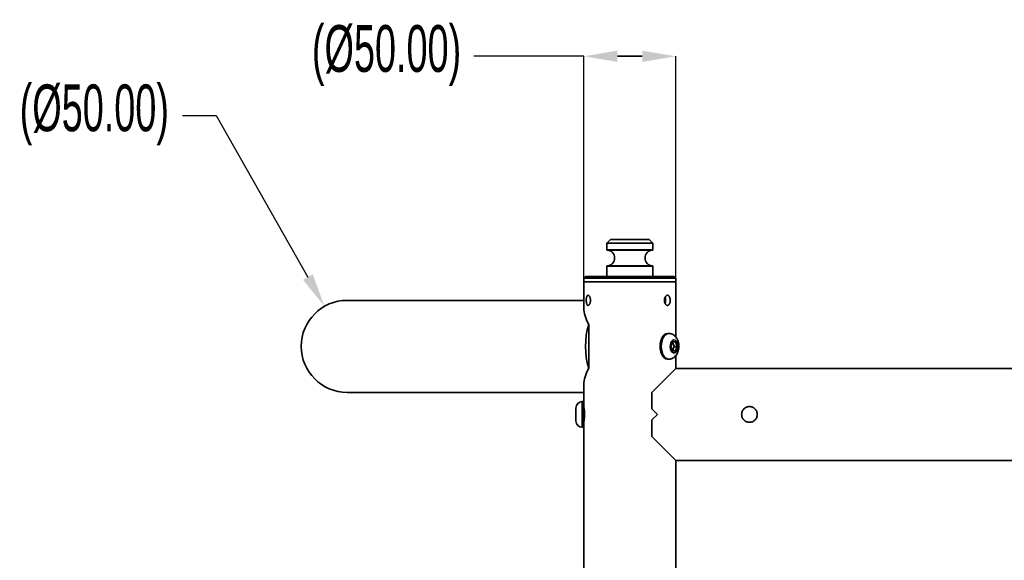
# Model space of a CAD drawing. Header units: millimetres. Extents: x 0 to 864, y 0 to 559.
# Tile 81 of 83: x 599 to 733, y 260 to 334. Entities that reach past the tile are written whole.
import ezdxf

# ---------------------------------------------------------------- set-up
doc = ezdxf.new("R2010")
doc.units = ezdxf.units.MM
doc.header["$PDSIZE"] = -1
doc.styles.add('SLDTEXTSTYLE4', font='GOTHIC.TTF', dxfattribs={"width": 0.605})
doc.dimstyles.new('SLDDIMSTYLE4', dxfattribs={"dimtxt": 6.35, "dimasz": 4.572, "dimexe": 0, "dimexo": 0.0625, "dimgap": 1.5875, "dimtad": 0, "dimtih": 1, "dimtoh": 1, "dimlfac": 4, "dimrnd": 1e-09, "dimzin": 4, "dimdsep": 46, "dimtxsty": 'SLDTEXTSTYLE4', "dimsah": 1, "dimcen": 0, "dimadec": 0, "dimazin": 1, "dimtfac": 1, "dimtofl": 0, "dimtmove": 0, "dimatfit": 3, "dimfxl": 1, "dimfrac": 2, "dimtolj": 1, "dimtzin": 12, "dimarcsym": 0})

# ---------------------------------------------------------------- blocks, each defined once
blk = doc.blocks.new('_D_4')
at = {"color": 0, "linetype": 'Continuous', "lineweight": -2}
for p, q in [((621.08, 320.87), (625.65, 320.87)), ((625.65, 320.87), (638.11, 298.94))]:
    blk.add_line(p, q, dxfattribs=at)
at = {"color": 0}
blk.add_solid([(637.45, 298.56), (638.77, 299.31), (640.37, 294.96)], dxfattribs=at)
at = {"layer": 'Defpoints', "color": 0}
for p in [(640.37, 294.96), (646.54, 284.09)]:
    blk.add_point(p, dxfattribs=at)
at = {"color": 0, "lineweight": 18, "insert": (598.97, 325.1), "char_height": 6.35, "attachment_point": 1, "style": 'SLDTEXTSTYLE4'}
blk.add_mtext('\\A1;(%%c50.00)', dxfattribs=at)
blk = doc.blocks.new('_D_5')
at = {"color": 0, "linetype": 'Continuous', "lineweight": -2}
for p, q in [((675.59, 328.93), (660.65, 328.93)), ((675.59, 298.34), (675.59, 328.93)), ((680.16, 328.93), (683.52, 328.93)), ((683.52, 328.93), (680.16, 328.93)), ((688.09, 298.34), (688.09, 328.93))]:
    blk.add_line(p, q, dxfattribs=at)
at = {"color": 0}
for points in [[(680.16, 329.69), (680.16, 328.16), (675.59, 328.93)], [(683.52, 328.16), (683.52, 329.69), (688.09, 328.93)]]:
    blk.add_solid(points, dxfattribs=at)
at = {"layer": 'Defpoints', "color": 0}
for p in [(688.09, 328.93), (675.59, 298.28), (688.09, 298.28)]:
    blk.add_point(p, dxfattribs=at)
at = {"color": 0, "lineweight": 18, "insert": (648.8, 333.16), "char_height": 6.35, "attachment_point": 2, "style": 'SLDTEXTSTYLE4'}
blk.add_mtext('\\A1;(%%c50.00)', dxfattribs=at)

msp = doc.modelspace()

# ---------------------------------------------------------------- linework, layer by layer
at = {"color": 7, "linetype": 'Continuous', "lineweight": 35}
for p, q in [((679.2129, 304.0266), (678.7129, 303.5266)), ((684.4629, 304.0266), (679.2129, 304.0266)), ((684.9629, 303.5266), (684.4629, 304.0266)), ((678.7129, 303.5266), (678.7129, 302.638)), ((684.9629, 303.5266), (678.7129, 303.5266)), ((678.7129, 302.638), (684.9629, 302.638)), ((683.1384, 302.588), (678.7606, 302.588)), ((684.9151, 302.588), (683.1384, 302.588)), ((684.9629, 302.638), (684.9629, 303.5266)), ((678.7129, 300.4152), (678.7129, 299.0266)), ((683.1586, 300.4152), (678.7129, 300.4152)), ((678.7606, 300.4652), (684.9151, 300.4652)), ((684.9629, 300.4152), (683.1586, 300.4152)), ((684.9629, 299.0266), (684.9629, 300.4152)), ((675.8379, 299.0266), (675.5879, 298.7766)), ((675.5879, 298.7766), (675.5879, 298.2766)), ((675.5879, 298.7766), (676.1734, 298.7766)), ((675.5879, 298.2766), (675.5879, 294.6463)), ((675.5879, 298.2766), (688.0879, 298.2766)), ((684.4792, 298.2766), (675.5879, 298.2766)), ((675.8379, 299.0266), (676.4, 299.0266)), ((676.1734, 298.7766), (688.0879, 298.7766)), ((676.4, 299.0266), (687.8379, 299.0266)), ((688.0879, 298.2766), (684.4792, 298.2766)), ((688.0879, 298.7766), (687.8379, 299.0266)), ((688.0879, 298.2766), (688.0879, 298.7766)), ((688.0879, 290.7875), (688.0879, 298.2766)), ((675.5879, 295.7766), (643.4564, 295.7766)), ((676.2515, 292.4952), (676.2515, 289.5266)), ((687.1214, 291.2766), (686.9576, 291.2766)), ((676.2515, 286.558), (676.2515, 289.5266)), ((687.4242, 289.5266), (687.6312, 290.1516)), ((687.6312, 288.9016), (687.4242, 289.5266)), ((687.6312, 290.1516), (688.0451, 290.1516)), ((688.0451, 288.9016), (687.6312, 288.9016)), ((687.6356, 290.1516), (687.8425, 289.5266)), ((687.8425, 289.5266), (687.6356, 288.9016)), ((687.8425, 289.5266), (688.2521, 289.5266)), ((688.0451, 290.1516), (688.2521, 289.5266)), ((688.2521, 289.5266), (688.0451, 288.9016)), ((686.9576, 287.7766), (687.1214, 287.7766)), ((688.0879, 286.5266), (688.0879, 288.2636)), ((688.0879, 286.5266), (684.8379, 283.2766)), ((790.5879, 286.5266), (688.0879, 286.5266)), ((675.5879, 284.4069), (675.5879, 282.0266)), ((643.4564, 283.2766), (675.5879, 283.2766)), ((684.8379, 283.2766), (684.8379, 281.0266)), ((674.5129, 281.1516), (674.5129, 279.4016)), ((675.5879, 282.0266), (675.3879, 282.0266)), ((675.3879, 282.0266), (675.3879, 278.5266)), ((675.5879, 282.0266), (675.5879, 278.5266)), ((684.8379, 281.0266), (685.5879, 280.2766)), ((685.5879, 280.2766), (684.8379, 279.5266)), ((684.8379, 279.5266), (684.8379, 277.2766)), ((675.3879, 278.5266), (675.5879, 278.5266)), ((675.5879, 278.5266), (675.5879, 211.7766)), ((684.8379, 277.2766), (688.0879, 274.0266)), ((688.0879, 216.2766), (688.0879, 274.0266)), ((688.0879, 274.0266), (790.5879, 274.0266))]:
    msp.add_line(p, q, dxfattribs=at)
at = {"color": 7, "linetype": 'Continuous', "lineweight": 35, "flags": 128}
for points in [[(686.9576, 287.7766), (686.7342, 287.8205), (686.5221, 287.9499), (686.3317, 288.1584), (686.1728, 288.4355), (686.0532, 288.7673), (685.979, 289.1372), (685.9538, 289.5266), (685.979, 289.916), (686.0532, 290.2859), (686.1728, 290.6177), (686.3317, 290.8948), (686.5221, 291.1033), (686.7342, 291.2327), (686.9576, 291.2766), (686.9576, 291.2766)], [(687.1209, 287.7766), (686.898, 287.8205), (686.6859, 287.9499), (686.4956, 288.1584), (686.3366, 288.4355), (686.217, 288.7673), (686.1428, 289.1372), (686.1176, 289.5266), (686.1428, 289.916), (686.217, 290.2859), (686.3366, 290.6177), (686.4956, 290.8948), (686.6859, 291.1033), (686.898, 291.2327), (687.1214, 291.2766)], [(687.8382, 290.4016), (688.0011, 290.3542), (688.1464, 290.2171), (688.2583, 290.0052), (688.3247, 289.7414), (688.3383, 289.4543), (688.2978, 289.1751), (688.2074, 288.934), (688.077, 288.7571), (687.9208, 288.6635), (687.7556, 288.6635), (687.5993, 288.7571), (687.4689, 288.934), (687.3786, 289.1751), (687.338, 289.4543), (687.3516, 289.7414), (687.418, 290.0052), (687.5299, 290.2171), (687.6752, 290.3542), (687.8382, 290.4016)]]:
    msp.add_lwpolyline(points, dxfattribs=at)
at = {"color": 7, "linetype": 'Continuous', "lineweight": 35}
for centre, radius, start, end in [((678.7629, 302.638), 0.05, 180, 267.424041), ((678.7129, 301.5266), 1.0625, 272.575959, 87.424041), ((684.9629, 301.5266), 1.0625, 92.575959, 267.424041), ((684.9129, 302.638), 0.05, 272.575959, 360), ((678.7629, 300.4152), 0.05, 92.575959, 180), ((684.9129, 300.4152), 0.05, 360, 87.424041), ((643.4564, 289.5266), 6.25, 90, 180), ((686.2049, 289.5266), 10.3867, 163.392891, 196.607109), ((643.4564, 289.5266), 6.25, 180, 270), ((675.3879, 281.1516), 0.875, 90, 180), ((675.3879, 279.4016), 0.875, 180, 270)]:
    msp.add_arc(centre, radius, start, end, dxfattribs=at)
for major_axis, start_param, end_param in [((-5.9607, 5.9607), 0.30543262, 0.77042958), ((5.9607, 5.9607), 2.37116307, 2.83616003)]:
    msp.add_ellipse((681.8379, 289.5266), major_axis=major_axis, ratio=0.31529879, start_param=start_param, end_param=end_param, dxfattribs=at)
for points, knots in [([(675.9173, 295.7766), (675.9173, 295.6857), (675.9231, 295.5954), (675.9401, 295.4713), (675.9472, 295.4314), (675.9643, 295.3563), (675.9741, 295.3217), (675.9965, 295.2584), (676.0091, 295.2294), (676.0366, 295.1796), (676.0514, 295.1585), (676.0834, 295.1241), (676.1006, 295.1109), (676.1361, 295.0935), (676.1545, 295.0891), (676.1929, 295.0891), (676.2123, 295.0936), (676.2511, 295.1112), (676.2709, 295.1245), (676.3092, 295.1591), (676.3278, 295.1802), (676.3635, 295.2302), (676.3807, 295.2592), (676.4119, 295.3226), (676.4261, 295.3573), (676.4515, 295.4324), (676.4625, 295.4724), (676.4801, 295.5552), (676.4869, 295.5986), (676.4961, 295.6873), (676.4984, 295.732), (676.4984, 295.8217), (676.496, 295.8673), (676.4868, 295.9555), (676.48, 295.9983), (676.4623, 296.0816), (676.4512, 296.1218), (676.426, 296.1962), (676.4118, 296.2309), (676.3801, 296.295), (676.3632, 296.3234), (676.3276, 296.3732), (676.3087, 296.3947), (676.2703, 296.4291), (676.251, 296.4421), (676.212, 296.4597), (676.1922, 296.4641), (676.1543, 296.4641), (676.1359, 296.4597), (676.1001, 296.442), (676.0831, 296.4288), (676.0513, 296.3945), (676.0363, 296.3732), (676.0087, 296.3229), (675.9963, 296.2945), (675.974, 296.2311), (675.964, 296.1958), (675.9471, 296.121), (675.9401, 296.0816), (675.9287, 295.9983), (675.9244, 295.9547), (675.9187, 295.8667), (675.9173, 295.8221), (675.9173, 295.7766)], [0, 0, 0, 0, 0.0625, 0.0625, 0.09375, 0.09375, 0.125, 0.125, 0.15625, 0.15625, 0.1875, 0.1875, 0.21875, 0.21875, 0.25, 0.25, 0.28125, 0.28125, 0.3125, 0.3125, 0.34375, 0.34375, 0.375, 0.375, 0.40625, 0.40625, 0.4375, 0.4375, 0.46875, 0.46875, 0.5, 0.5, 0.53125, 0.53125, 0.5625, 0.5625, 0.59375, 0.59375, 0.625, 0.625, 0.65625, 0.65625, 0.6875, 0.6875, 0.71875, 0.71875, 0.75, 0.75, 0.78125, 0.78125, 0.8125, 0.8125, 0.84375, 0.84375, 0.875, 0.875, 0.90625, 0.90625, 0.9375, 0.9375, 0.96875, 0.96875, 1, 1, 1, 1]), ([(686.5322, 295.7766), (686.5322, 295.6857), (686.5444, 295.5954), (686.5783, 295.4713), (686.5923, 295.4314), (686.6249, 295.3563), (686.6433, 295.3217), (686.6837, 295.2584), (686.706, 295.2294), (686.7526, 295.1796), (686.777, 295.1585), (686.8276, 295.1241), (686.8538, 295.1109), (686.9058, 295.0935), (686.9319, 295.0891), (686.984, 295.0891), (687.0092, 295.0936), (687.0581, 295.1112), (687.082, 295.1245), (687.1268, 295.1591), (687.1477, 295.1802), (687.1868, 295.2302), (687.205, 295.2592), (687.2373, 295.3226), (687.2516, 295.3573), (687.2766, 295.4324), (687.2871, 295.4724), (687.3038, 295.5552), (687.3102, 295.5986), (687.3188, 295.6873), (687.3208, 295.732), (687.3208, 295.8217), (687.3187, 295.8673), (687.3101, 295.9555), (687.3038, 295.9983), (687.2869, 296.0816), (687.2763, 296.1218), (687.2514, 296.1962), (687.2372, 296.2309), (687.2044, 296.295), (687.1865, 296.3234), (687.1476, 296.3732), (687.1262, 296.3947), (687.0813, 296.4291), (687.0579, 296.4421), (687.0088, 296.4597), (686.9831, 296.4641), (686.9316, 296.4641), (686.9056, 296.4597), (686.8531, 296.442), (686.8271, 296.4288), (686.7768, 296.3945), (686.7522, 296.3732), (686.7053, 296.3229), (686.6835, 296.2945), (686.6431, 296.2311), (686.6244, 296.1958), (686.592, 296.121), (686.5782, 296.0816), (686.5555, 295.9983), (686.5467, 295.9547), (686.5351, 295.8667), (686.5322, 295.8221), (686.5322, 295.7766)], [0, 0, 0, 0, 0.0625, 0.0625, 0.09375, 0.09375, 0.125, 0.125, 0.15625, 0.15625, 0.1875, 0.1875, 0.21875, 0.21875, 0.25, 0.25, 0.28125, 0.28125, 0.3125, 0.3125, 0.34375, 0.34375, 0.375, 0.375, 0.40625, 0.40625, 0.4375, 0.4375, 0.46875, 0.46875, 0.5, 0.5, 0.53125, 0.53125, 0.5625, 0.5625, 0.59375, 0.59375, 0.625, 0.625, 0.65625, 0.65625, 0.6875, 0.6875, 0.71875, 0.71875, 0.75, 0.75, 0.78125, 0.78125, 0.8125, 0.8125, 0.84375, 0.84375, 0.875, 0.875, 0.90625, 0.90625, 0.9375, 0.9375, 0.96875, 0.96875, 1, 1, 1, 1]), ([(686.552, 295.9536), (686.5526, 295.9515), (686.5675, 295.899), (686.5691, 295.7959), (686.567, 295.6773), (686.5542, 295.6226), (686.5494, 295.6024)], [0, 0, 0, 0, 0.02028378, 0.500733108, 0.815981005, 1, 1, 1, 1]), ([(686.6293, 295.3621), (686.6438, 295.3991), (686.6822, 295.4965), (686.7058, 295.699), (686.699, 295.9288), (686.6718, 296.103), (686.6376, 296.1751), (686.6297, 296.1918)], [0, 0, 0, 0, 0.15693794, 0.41391463, 0.66915587, 0.92355449, 1, 1, 1, 1]), ([(687.1197, 287.7855), (687.1903, 287.7856), (687.3591, 287.7857), (687.6118, 287.8733), (687.8597, 288.0207), (688.0709, 288.2221), (688.2462, 288.472), (688.3824, 288.7713), (688.4719, 289.1131), (688.5076, 289.4822), (688.4852, 289.86), (688.4012, 290.2327), (688.2579, 290.5653), (688.0648, 290.8403), (687.8392, 291.0489), (687.5814, 291.1945), (687.3358, 291.2668), (687.1805, 291.2739), (687.1214, 291.2766)], [0, 0, 0, 0, 0.04321547, 0.10330155, 0.16180214, 0.22101835, 0.28309283, 0.34950869, 0.41979332, 0.49139132, 0.56374903, 0.63789186, 0.71529845, 0.781802, 0.84438425, 0.90456869, 0.96367828, 1, 1, 1, 1]), ([(675.5882, 279.2161), (675.5881, 279.2155), (675.5848, 279.1958), (675.5972, 279.2681), (675.6232, 279.4374), (675.6556, 279.7125), (675.6779, 280.0455), (675.681, 280.4071), (675.6632, 280.7551), (675.632, 281.0503), (675.6031, 281.2495), (675.587, 281.3445), (675.5895, 281.3296), (675.5901, 281.3259)], [0, 0, 0, 0, 0.00384196, 0.11119817, 0.2190566, 0.32576782, 0.43145854, 0.53783901, 0.64555955, 0.75316628, 0.8594359, 0.96519181, 1, 1, 1, 1]), ([(698.0879, 281.3391), (698.0175, 281.3391), (697.9481, 281.3322), (697.8108, 281.3047), (697.7436, 281.2842), (697.6159, 281.231), (697.5545, 281.1982), (697.4382, 281.1203), (697.3849, 281.0763), (697.2872, 280.9784), (697.2425, 280.9239), (697.1654, 280.8083), (697.1328, 280.7473), (697.0796, 280.6188), (697.0591, 280.5511), (697.0322, 280.4151), (697.0253, 280.346), (697.0254, 280.2056), (697.0324, 280.1361), (697.0596, 280.0003), (697.0801, 279.9329), (697.1336, 279.8042), (697.1663, 279.7432), (697.2434, 279.6281), (697.2883, 279.5735), (697.3863, 279.4757), (697.4397, 279.4318), (697.5556, 279.3544), (697.6175, 279.3214), (697.7455, 279.2684), (697.8124, 279.248), (697.9498, 279.2208), (698.0189, 279.2141), (698.1577, 279.2141), (698.2282, 279.2211), (698.3646, 279.2484), (698.4308, 279.2686), (698.5593, 279.3219), (698.6215, 279.3552), (698.7364, 279.4322), (698.7899, 279.476), (698.8888, 279.575), (698.9329, 279.6288), (699.0097, 279.7437), (699.0429, 279.8058), (699.0962, 279.9346), (699.1163, 280.0009), (699.1435, 280.1372), (699.1504, 280.2078), (699.1503, 280.3466), (699.1436, 280.4157), (699.1162, 280.5529), (699.0957, 280.62), (699.0427, 280.7478), (699.0098, 280.8094), (698.9321, 280.9255), (698.8882, 280.9789), (698.7904, 281.0767), (698.7358, 281.1215), (698.6204, 281.1986), (698.5594, 281.2313), (698.4308, 281.2846), (698.3633, 281.3051), (698.2273, 281.3322), (698.1582, 281.3391), (698.0879, 281.3391)], [0, 0, 0, 0, 0.03125, 0.03125, 0.0625, 0.0625, 0.09375, 0.09375, 0.125, 0.125, 0.15625, 0.15625, 0.1875, 0.1875, 0.21875, 0.21875, 0.25, 0.25, 0.28125, 0.28125, 0.3125, 0.3125, 0.34375, 0.34375, 0.375, 0.375, 0.40625, 0.40625, 0.4375, 0.4375, 0.46875, 0.46875, 0.5, 0.5, 0.53125, 0.53125, 0.5625, 0.5625, 0.59375, 0.59375, 0.625, 0.625, 0.65625, 0.65625, 0.6875, 0.6875, 0.71875, 0.71875, 0.75, 0.75, 0.78125, 0.78125, 0.8125, 0.8125, 0.84375, 0.84375, 0.875, 0.875, 0.90625, 0.90625, 0.9375, 0.9375, 0.96875, 0.96875, 1, 1, 1, 1])]:
    msp.add_open_spline(points, degree=3, knots=knots, dxfattribs=at)

# ---------------------------------------------------------------- dimensions: what is measured, and where the dimension line sits
at = {"color": 7, "linetype": 'Continuous', "lineweight": 18}
dim = msp.add_linear_dim(base=(688.0879, 328.9266), p1=(675.5879, 298.2766), p2=(688.0879, 298.2766), text='(%%c<>)', dimstyle='SLDDIMSTYLE4', dxfattribs=at)
dim.commit()
dim.dimension.update_dxf_attribs({"geometry": '_D_5', "text_midpoint": (648.8033, 328.9266), "dimtype": 160})
dim = msp.add_diameter_dim_2p(p1=(646.5435, 284.0922), p2=(640.3693, 294.961), text='(<>)', dimstyle='SLDDIMSTYLE4', dxfattribs=at)
dim.commit()
dim.dimension.update_dxf_attribs({"geometry": '_D_4', "text_midpoint": (609.2324, 320.8663), "dimtype": 163})

doc.saveas('drawing.dxf')
